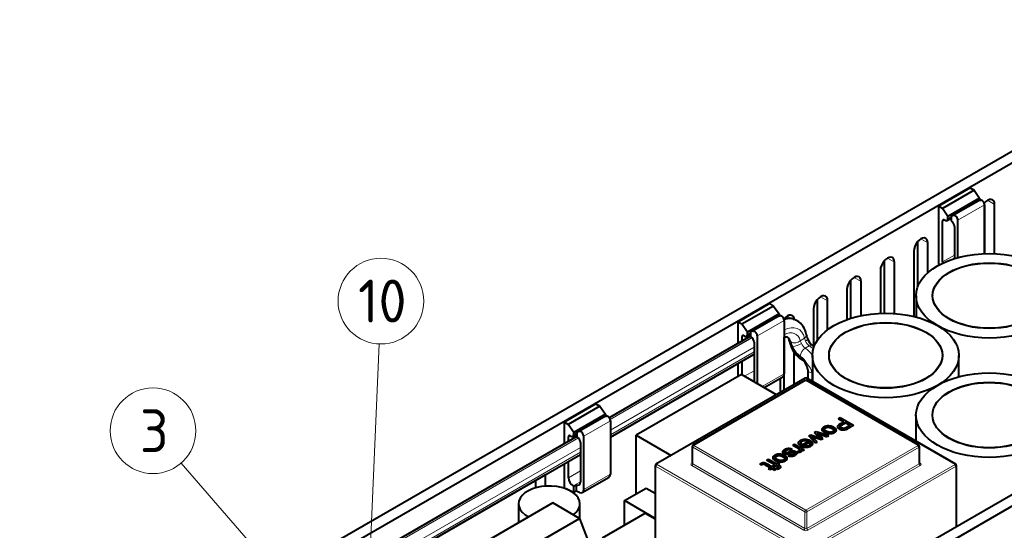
# Model space of a CAD drawing. Header units: millimetres. Extents: x 1 to 594, y -2 to 419.
# Tile 22 of 34: x 329 to 474, y 202 to 277. Entities that reach past the tile are written whole.
import ezdxf
from ezdxf.enums import TextEntityAlignment as Align

# ---------------------------------------------------------------- set-up
doc = ezdxf.new("R2010")
doc.units = ezdxf.units.MM
for name, color, linetype in [('CABLAGGIO_2', 7, 'Continuous'), ('Default', 7, 'Continuous'), ('FS000018', 7, 'Continuous'), ('LITEMOD_INGOMBRO', 7, 'Continuous'), ('ME001043.02_REV.', 7, 'Continuous')]:
    doc.layers.add(name, color=color, linetype=linetype)
doc.styles.add('SEACAD_Solid_Edge_ISOI', font='seisoi.ttf')

# ---------------------------------------------------------------- blocks, each defined once
blk = doc.blocks.new('SEANNOT_GROUP2')
at = {"layer": 'Default', "linetype": 'Continuous', "lineweight": 18}
blk.add_hatch(color=7, dxfattribs=at).paths.add_polyline_path([(379.07, 189.68), (379.85, 183.29), (381.18, 189.59)])
at = {"layer": 'Default', "color": 7, "linetype": 'Continuous', "lineweight": 18}
blk.add_lwpolyline([(381.83, 229.21), (379.85, 183.29)], dxfattribs=at)
blk.add_circle((382.11, 235.55), 6.35, dxfattribs=at)
at = {"layer": 'Default', "color": 7, "linetype": 'Continuous', "lineweight": 5, "style": 'SEACAD_Solid_Edge_ISOI'}
blk.add_text('10', height=6.35, dxfattribs=at).set_placement((378.72, 238.73), align=Align.TOP_LEFT)
blk = doc.blocks.new('SEANNOT_GROUP4')
at = {"layer": 'Default', "linetype": 'Continuous', "lineweight": 18}
blk.add_hatch(color=7, dxfattribs=at).paths.add_polyline_path([(372.86, 186.42), (377.82, 182.32), (374.46, 187.81)])
at = {"layer": 'Default', "color": 7, "linetype": 'Continuous', "lineweight": 18}
blk.add_lwpolyline([(352.49, 211.53), (377.82, 182.32)], dxfattribs=at)
blk.add_circle((348.33, 216.33), 6.35, dxfattribs=at)
at = {"layer": 'Default', "color": 7, "linetype": 'Continuous', "lineweight": 5, "style": 'SEACAD_Solid_Edge_ISOI'}
blk.add_text('3', height=6.35, dxfattribs=at).set_placement((346.38, 219.5), align=Align.TOP_LEFT)
blk = doc.blocks.new('SE1')
at = {"layer": 'CABLAGGIO_2', "color": 7, "linetype": 'Continuous', "lineweight": 40}
for p, q in [((443.78, 232.64), (443.77, 232.65)), ((436.89, 230.34), (415.95, 218.26)), ((416.11, 215.4), (437.4, 227.68)), ((445.35, 225.37), (445.35, 224.05)), ((411.15, 215.49), (380.31, 197.68)), ((380.48, 194.83), (411.67, 212.83))]:
    blk.add_line(p, q, dxfattribs=at)
at = {"layer": 'CABLAGGIO_2', "color": 7, "linetype": 'Continuous', "lineweight": 13}
for p, q in [((437.09, 230.13), (416.08, 218)), ((416.08, 217.99), (437.1, 230.12)), ((444.24, 229.68), (444.87, 230.04)), ((437.4, 228.71), (416.11, 216.42)), ((416.11, 215.73), (437.4, 228.01)), ((443.03, 228.9), (443.15, 228.83)), ((444.98, 228.56), (445.58, 228.91)), ((445.95, 224.91), (445.95, 224.9)), ((445.95, 224.9), (445.95, 223.71)), ((411.36, 215.28), (380.44, 197.43)), ((380.44, 197.42), (411.37, 215.27)), ((411.67, 213.86), (380.48, 195.85)), ((380.48, 195.15), (411.67, 213.16))]:
    blk.add_line(p, q, dxfattribs=at)
at = {"layer": 'CABLAGGIO_2', "color": 7, "linetype": 'Continuous', "lineweight": 40}
for centre, radius, start, end in [((442.35, 230.19), 2.82, 9.0568, 60.3497), ((449.62, 231.61), 4.59, 192.2262, 201.5223), ((455.16, 233.35), 13.09, 195.4735, 199.6056), ((447.33, 230.67), 2.12, 200.4396, 233.4998), ((446.7, 230.3), 4.09, 199.1976, 237.2178), ((443.75, 225.63), 4.06, 50.7443, 55.1051), ((443.48, 225.35), 1.81, 28.7126, 56.4206), ((443.6, 225.27), 1.75, 3.5816, 32.9068)]:
    blk.add_arc(centre, radius, start, end, dxfattribs=at)
at = {"layer": 'CABLAGGIO_2', "color": 7, "linetype": 'Continuous', "lineweight": 13}
for centre, radius, start, end in [((447.73, 230.99), 5.15, 196.0065, 203.9695), ((446.58, 230.53), 3.84, 195.7069, 206.3193), ((442.19, 228.49), 2.37, 19.3348, 30.0446), ((439.2, 227.49), 6.21, 20.0704, 24.1789), ((443.74, 224.62), 2.22, 7.5491, 49.0359)]:
    blk.add_arc(centre, radius, start, end, dxfattribs=at)
for centre, major_axis, ratio, start_param, end_param in [((440.97, 227.8), (-2.8, -4.85), 0.577424, 3.141593, 3.706021), ((440.98, 227.79), (-2.8, -4.85), 0.577424, 3.14992, 3.708221), ((441.67, 227.39), (-2.31, -4.01), 0.577424, 2.569675, 3.872268), ((441.67, 227.39), (-1.89, -3.27), 0.577424, 2.619011, 3.859851), ((444.18, 230.44), (-0.952, -0.2), 0.686519, 2.224012, 3.141189), ((440.88, 227.85), (-1.4, -2.42), 0.577424, 2.628708, 3.141122), ((440.98, 227.79), (-1.4, -2.42), 0.577424, 2.619011, 3.136416), ((443.36, 230.08), (0.809, 0.227), 0.711395, 3.158941, 3.748153), ((443.56, 230.08), (0.94, 0.253), 0.707477, 3.756151, 5.326947), ((443.83, 229.22), (0.907, 0.353), 0.209655, 3.773145, 5.343941), ((445.03, 229.33), (-0.49, 0.849), 0.577277, 1.311131, 2.286555), ((444.44, 229.57), (-0.907, -0.353), 0.209655, 2.202348, 3.138121), ((445.63, 229.68), (0.49, -0.849), 0.577277, 4.452724, 5.428148), ((443.62, 229.24), (0.79, 0.285), 0.241376, 3.141243, 3.778692), ((444.34, 228.94), (-1.05, 1.82), 0.577277, 1.270707, 2.340182), ((444.34, 228.94), (0.98, -1.69), 0.577277, 4.452724, 5.428148), ((444.93, 227.8), (0.535, 0.813), 0.535811, 0.817971, 2.388767), ((444.84, 226.25), (-1.47, 2.55), 0.577277, 4.869417, 5.428148), ((445.54, 228.15), (-0.535, -0.813), 0.535811, 3.141781, 3.959563), ((445.44, 226.6), (1.47, -2.55), 0.577277, 1.993033, 2.286555), ((444.15, 225.86), (0.98, -1.7), 0.577277, 1.497619, 2.286555), ((444.91, 227.58), (0.43, 0.722), 0.568068, 2.364169, 3.141491), ((444.3, 225.76), (-0.91, 1.58), 0.577277, 4.718654, 5.481775), ((445.79, 226.64), (0.726, 0.423), 0.005116, 2.526194, 3.145079), ((446.19, 225.37), (0.84, 0), 0.57735, 3.141593, 4.420333), ((446.19, 225.38), (0.84, 0.006), 0.575943, 3.153403, 4.416109), ((446.23, 225.45), (0.973, 0), 0.57735, 4.42012, 4.538105)]:
    blk.add_ellipse(centre, major_axis=major_axis, ratio=ratio, start_param=start_param, end_param=end_param, dxfattribs=at)
at = {"layer": 'CABLAGGIO_2', "color": 7, "linetype": 'Continuous', "lineweight": 40}
blk.add_ellipse((446.19, 225.38), major_axis=(0.84, 0.006), ratio=0.575943, start_param=3.132858, end_param=3.153403, dxfattribs=at)
for points, knots in [([(443.72, 232.65), (443.62, 232.71), (443.38, 232.85), (442.88, 232.98), (442.34, 233.01), (441.99, 232.97), (441.83, 232.94)], [0, 0, 0, 0, 0.0978883, 0.275271, 0.4533583, 0.5920971, 0.5920971, 0.5920971, 0.5920971]), ([(441.87, 230.21), (441.9, 230.22), (442.03, 230.25), (442.2, 230.27), (442.32, 230.25), (442.36, 230.22), (442.38, 230.21)], [0.2902795, 0.2902795, 0.2902795, 0.2902795, 0.3634684, 0.6019964, 0.8500795, 1, 1, 1, 1]), ([(442.27, 230.27), (442.3, 230.26), (442.36, 230.22), (442.46, 230.1), (442.51, 229.95), (442.55, 229.85)], [0, 0, 0, 0, 0.26279, 0.646255, 1, 1, 1, 1])]:
    blk.add_open_spline(points, degree=3, knots=knots, dxfattribs=at)
at = {"layer": 'FS000018', "color": 7, "linetype": 'Continuous', "lineweight": 40}
for p, q in [((469.41, 252.32), (464.71, 249.6)), ((470, 251.97), (465.3, 249.26)), ((469.41, 252.32), (470, 251.97)), ((470, 251.97), (470.82, 250.82)), ((464.71, 249.6), (464.71, 240.85)), ((465.3, 249.26), (464.71, 249.6)), ((470.82, 250.82), (466.12, 248.1)), ((466.59, 248.14), (470.55, 250.42)), ((470.55, 250.42), (470.98, 250.5)), ((470.82, 250.82), (470.82, 250.5)), ((471.55, 249.81), (471.55, 242.59)), ((466.12, 248.1), (465.3, 249.26)), ((466.12, 247.79), (466.12, 248.1)), ((467.02, 248.22), (466.59, 248.14)), ((466.59, 248.14), (466.59, 247.43)), ((465.33, 241.36), (465.33, 247.44)), ((465.58, 247.58), (465.67, 247.53)), ((465.99, 247.5), (466.59, 247.85)), ((466.59, 247.43), (466.66, 247.39)), ((467.11, 246.61), (467.11, 241.86)), ((467.59, 242), (467.59, 247.53)), ((439.7, 235.17), (435, 232.45)), ((439.7, 235.17), (440.3, 234.82)), ((440.3, 234.82), (435.6, 232.11)), ((441.11, 233.67), (436.41, 230.95)), ((440.3, 234.82), (441.11, 233.67)), ((441.11, 233.67), (441.11, 233.35)), ((435, 232.45), (435, 229.25)), ((435.6, 232.11), (435, 232.45)), ((436.41, 230.95), (435.6, 232.11)), ((436.89, 230.99), (440.85, 233.27)), ((440.85, 233.27), (441.27, 233.35)), ((441.85, 232.66), (441.85, 224.77)), ((436.28, 230.35), (436.89, 230.7)), ((436.41, 230.64), (436.41, 230.95)), ((437.31, 231.07), (436.89, 230.99)), ((436.89, 230.99), (436.89, 230.28)), ((435.63, 229.62), (435.63, 230.29)), ((435.88, 230.43), (435.97, 230.38)), ((436.89, 230.28), (436.96, 230.24)), ((437.4, 229.46), (437.4, 223.61)), ((437.89, 223.3), (437.89, 230.38)), ((435, 226.3), (435, 224.35)), ((435.63, 224.6), (435.63, 226.66)), ((438.88, 222.72), (441.64, 224.32)), ((413.97, 220.31), (409.27, 217.59)), ((414.56, 219.97), (409.86, 217.25)), ((413.97, 220.31), (414.56, 219.97)), ((414.56, 219.97), (415.38, 218.81)), ((409.27, 217.59), (409.27, 214.4)), ((409.86, 217.25), (409.27, 217.59)), ((415.38, 218.81), (410.68, 216.09)), ((411.15, 216.13), (415.11, 218.42)), ((415.11, 218.42), (415.54, 218.5)), ((415.38, 218.81), (415.38, 218.49)), ((416.11, 217.8), (416.11, 209.91)), ((410.68, 216.09), (409.86, 217.25)), ((410.68, 215.78), (410.68, 216.09)), ((411.58, 216.21), (411.15, 216.13)), ((411.15, 216.13), (411.15, 215.42)), ((409.9, 214.76), (409.9, 215.43)), ((410.14, 215.57), (410.23, 215.52)), ((410.55, 215.49), (411.15, 215.84)), ((411.15, 215.42), (411.22, 215.38)), ((411.67, 214.61), (411.67, 208.76)), ((412.15, 207.63), (412.15, 215.52)), ((409.9, 209.35), (409.9, 211.81)), ((409.27, 211.44), (409.27, 207.88)), ((411.95, 207.18), (415.91, 209.46)), ((409.27, 207.88), (410.68, 207.21)), ((410.6, 208.14), (410.6, 208.14)), ((410.68, 208.1), (411.05, 208.31)), ((410.68, 207.21), (410.68, 208.1)), ((410.68, 207.21), (411.05, 207.42)), ((411.05, 208.31), (411.05, 207.42)), ((411.05, 207.42), (411.52, 207.2))]:
    blk.add_line(p, q, dxfattribs=at)
at = {"layer": 'FS000018', "color": 7, "linetype": 'Continuous', "lineweight": 13}
for p, q in [((467.02, 248.22), (470.98, 250.5)), ((467.59, 247.53), (471.55, 249.81)), ((470.82, 250.5), (470.75, 250.46)), ((466.59, 248.06), (466.12, 247.79)), ((465.33, 247.44), (465.58, 247.58)), ((467.11, 242.38), (465.33, 241.36)), ((437.31, 231.07), (441.27, 233.35)), ((437.89, 230.38), (441.85, 232.66)), ((441.11, 233.35), (441.04, 233.31)), ((436.89, 230.91), (436.41, 230.64)), ((435.63, 230.29), (435.88, 230.43)), ((437.4, 225.23), (435.97, 224.4)), ((438.59, 222.89), (441.85, 224.77)), ((437.37, 223.6), (437.4, 223.62)), ((437.4, 223.61), (437.37, 223.6)), ((411.58, 216.21), (415.54, 218.5)), ((412.15, 215.52), (416.11, 217.8)), ((415.38, 218.49), (415.31, 218.45)), ((411.15, 216.05), (410.68, 215.78)), ((409.9, 215.43), (410.14, 215.57)), ((411.67, 210.37), (409.9, 209.35)), ((410.6, 208.14), (411.67, 208.76)), ((411.67, 208.76), (410.6, 208.14)), ((412.15, 207.63), (416.11, 209.91))]:
    blk.add_line(p, q, dxfattribs=at)
at = {"layer": 'FS000018', "color": 7, "linetype": 'Continuous', "lineweight": 40}
for centre, major_axis, start_param, end_param in [((470.37, 250.76), (-0.315, 0.546), 3.871218, 3.927997), ((471.18, 250.03), (0.263, -0.455), 0.785398, 2.940634), ((467.22, 247.74), (0.263, -0.455), 0.785398, 2.940634), ((465.58, 247.29), (0.175, -0.303), 2.356194, 3.926991), ((465.67, 248.04), (-0.315, 0.546), 2.356194, 3.927997), ((466.66, 246.87), (0.315, -0.546), 0.785398, 2.356194), ((466.03, 240.95), (-0.494, 0.855), 0.785398, 0.997094), ((440.67, 233.61), (-0.315, 0.546), 3.871218, 3.927997), ((441.48, 232.88), (0.262, -0.455), 0.785398, 2.940634), ((435.97, 230.89), (-0.315, 0.546), 2.356194, 3.927997), ((437.52, 230.59), (0.262, -0.455), 0.785398, 2.940634), ((435.88, 230.14), (0.175, -0.303), 2.356194, 3.926991), ((436.96, 229.72), (0.315, -0.546), 0.785398, 2.356194), ((441.15, 225.17), (-0.49, 0.849), 3.141593, 3.926991), ((436.7, 224.02), (-0.495, 0.858), 3.881268, 3.926991), ((414.94, 218.75), (-0.315, 0.546), 3.871218, 3.927997), ((415.74, 218.02), (0.262, -0.455), 0.785398, 2.940634), ((411.78, 215.73), (0.263, -0.455), 0.785398, 2.940634), ((410.14, 215.29), (0.175, -0.303), 2.356194, 3.926991), ((410.23, 216.04), (-0.315, 0.546), 2.356194, 3.927997), ((411.22, 214.86), (0.315, -0.546), 0.785398, 2.356194), ((410.6, 208.95), (-0.494, 0.855), 0.785398, 2.356194), ((410.97, 209.16), (-0.495, 0.858), 2.473068, 3.926991), ((415.42, 210.31), (-0.49, 0.849), 3.141593, 3.926991), ((410.6, 208.95), (0.495, -0.858), -0.785398, -0.668524), ((411.46, 208.03), (-0.49, 0.849), 2.443461, 3.926991)]:
    blk.add_ellipse(centre, major_axis=major_axis, ratio=0.57735, start_param=start_param, end_param=end_param, dxfattribs=at)
at = {"layer": 'LITEMOD_INGOMBRO', "color": 7, "linetype": 'Continuous', "lineweight": 40}
for p, q in [((463.85, 236.37), (463.85, 236.34)), ((461.4, 236.34), (461.4, 233.19)), ((446.06, 227.49), (446.06, 223.64)), ((448.51, 227.52), (448.51, 227.49)), ((465.31, 227.49), (465.31, 227.52)), ((467.76, 224.33), (467.76, 227.49)), ((435.54, 224.65), (419.94, 215.65)), ((444.99, 224.14), (422.86, 211.37)), ((444.99, 223.77), (428.35, 214.17)), ((440.71, 221.67), (435.54, 224.65)), ((467.32, 211.36), (445.2, 224.14)), ((461.82, 214.17), (445.2, 223.77)), ((449.91, 218.12), (450.17, 218.27)), ((449.91, 218.12), (450.7, 217.66)), ((449.91, 218.06), (449.96, 218.09)), ((450.65, 217.64), (449.91, 218.06)), ((450.17, 218.27), (452.12, 217.14)), ((450.93, 217.53), (451.63, 217.13)), ((451.58, 217.1), (450.93, 217.48)), ((461.39, 218.63), (461.39, 214.79)), ((463.84, 218.66), (463.84, 218.63)), ((446.36, 216.07), (446.61, 216.22)), ((447.16, 215.28), (446.36, 216.07)), ((446.36, 216.01), (446.4, 216.03)), ((447.07, 215.31), (446.36, 216.01)), ((446.61, 216.22), (448.45, 215.65)), ((447.49, 216.56), (447.49, 216.48)), ((447.83, 216.13), (447.83, 216.07)), ((452.12, 217.09), (452.12, 217.14)), ((419.94, 215.65), (425.11, 212.67)), ((419.94, 206.99), (419.94, 215.65)), ((443.98, 214.56), (443.98, 214.47)), ((444.33, 214.15), (445.38, 214.76)), ((445.56, 214.64), (444.77, 214.18)), ((445.56, 214.58), (444.83, 214.16)), ((445.55, 215.6), (445.79, 215.74)), ((446.51, 214.53), (445.55, 215.6)), ((445.55, 215.54), (445.58, 215.56)), ((446.51, 214.47), (445.55, 215.54)), ((445.79, 215.74), (447.16, 215.28)), ((445.79, 215.69), (447.16, 215.22)), ((447.35, 215.01), (445.98, 215.48)), ((447.35, 214.96), (445.98, 215.42)), ((446.74, 214.66), (446.51, 214.53)), ((446.74, 214.6), (446.51, 214.47)), ((447.6, 215.15), (447.35, 215.01)), ((447.6, 215.1), (447.35, 214.96)), ((448.45, 215.65), (448.21, 215.5)), ((448.45, 215.59), (448.21, 215.45)), ((448.39, 215.61), (448.45, 215.59)), ((428.25, 213.99), (428.25, 211.53)), ((441.65, 213.23), (441.65, 213.13)), ((443, 213.64), (442.8, 213.49)), ((443, 213.59), (442.8, 213.43)), ((442.8, 213.43), (442.8, 213.49)), ((443, 213.59), (443, 213.64)), ((443.15, 214.22), (443.39, 214.36)), ((443.39, 214.36), (444.8, 213.54)), ((443.73, 212.97), (443.73, 213.06)), ((444, 213.13), (443.86, 213.3)), ((444, 213.07), (443.86, 213.25)), ((444.39, 214.41), (444.11, 214.28)), ((444.39, 214.35), (444.11, 214.23)), ((444.11, 214.23), (444.11, 214.28)), ((444.33, 214.1), (444.33, 214.15)), ((444.59, 213.42), (444.37, 213.54)), ((444.59, 213.36), (444.37, 213.48)), ((444.39, 214.35), (444.39, 214.41)), ((444.8, 213.54), (444.59, 213.42)), ((444.8, 213.48), (444.59, 213.36)), ((444.75, 213.51), (444.8, 213.48)), ((446.04, 214.36), (446.04, 214.44)), ((461.93, 211.53), (461.93, 213.98)), ((439.31, 212), (439.55, 212.14)), ((440.53, 211.29), (439.31, 212)), ((439.31, 211.94), (439.36, 211.97)), ((440.48, 211.26), (439.31, 211.94)), ((439.55, 212.14), (440.77, 211.43)), ((442.5, 212.64), (442.71, 212.79)), ((442.5, 212.58), (442.5, 212.64)), ((422.75, 211.19), (422.75, 196.85)), ((438.3, 211.36), (438.3, 211.41)), ((438.54, 211.31), (438.3, 211.41)), ((438.54, 211.25), (438.3, 211.36)), ((439.55, 210.73), (439.8, 210.87)), ((439.74, 210.62), (439.55, 210.73)), ((439.55, 210.67), (439.6, 210.7)), ((439.74, 210.56), (439.55, 210.67)), ((439.98, 210.76), (439.74, 210.62)), ((439.98, 210.7), (439.74, 210.56)), ((440.48, 210.47), (439.98, 210.76)), ((440.48, 210.42), (439.98, 210.7)), ((440.03, 211), (440.21, 211.11)), ((440.21, 211.11), (440.4, 211)), ((440.4, 211), (440.22, 210.9)), ((440.22, 210.9), (440.57, 210.69)), ((440.26, 211.13), (440.53, 211.29)), ((440.45, 211.03), (440.26, 211.13)), ((440.26, 211.08), (440.31, 211.11)), ((440.4, 210.94), (440.27, 210.87)), ((440.35, 210.97), (440.4, 210.94)), ((440.45, 210.97), (440.4, 211)), ((440.72, 211.18), (440.45, 211.03)), ((440.72, 211.13), (440.45, 210.97)), ((440.57, 210.69), (440.48, 210.47)), ((440.57, 210.64), (440.48, 210.42)), ((440.55, 210.65), (440.57, 210.64)), ((440.57, 210.64), (440.57, 210.69)), ((440.89, 210.65), (440.72, 210.8)), ((440.89, 210.6), (440.72, 210.74)), ((440.77, 211.43), (440.98, 211.55)), ((440.89, 210.6), (440.89, 210.65)), ((441.17, 211.44), (440.96, 211.32)), ((441.17, 211.39), (440.96, 211.27)), ((440.98, 211.55), (441.17, 211.44)), ((441.12, 211.42), (441.17, 211.39)), ((441.33, 210.93), (441.33, 211.01)), ((467.42, 202.12), (467.42, 211.18)), ((418.18, 205.98), (421.4, 207.84)), ((421.4, 207.84), (422.75, 207.06)), ((418.18, 202.32), (418.18, 205.98)), ((422.75, 203.34), (418.18, 205.98)), ((407.57, 205.62), (393.12, 197.28)), ((402.5, 205.51), (402.5, 202.7)), ((411.53, 203.33), (407.57, 205.62)), ((411.6, 203.15), (411.6, 205.51)), ((397.08, 194.99), (411.53, 203.33)), ((411.53, 203.33), (414.01, 196.9)), ((414.94, 200.45), (421.28, 204.11)), ((421.28, 204.11), (422.75, 203.25))]:
    blk.add_line(p, q, dxfattribs=at)
at = {"layer": 'LITEMOD_INGOMBRO', "color": 7, "linetype": 'Continuous', "lineweight": 13}
for p, q in [((422.96, 211.36), (445.09, 224.13)), ((428.46, 214.16), (445.09, 223.76)), ((445.09, 224.13), (467.21, 211.35)), ((445.09, 223.76), (461.72, 214.15)), ((428.31, 213.9), (444.94, 204.3)), ((428.31, 211.44), (428.31, 213.9)), ((445.09, 204.55), (428.46, 214.16)), ((444.94, 214.22), (444.94, 214.28)), ((461.72, 214.15), (445.09, 204.55)), ((445.24, 214.45), (445.24, 214.4)), ((445.24, 204.3), (461.87, 213.9)), ((461.87, 214.07), (461.72, 214.15)), ((461.87, 213.9), (461.87, 214.07)), ((461.87, 213.9), (461.87, 211.44)), ((428.16, 211.53), (428.25, 211.58)), ((461.93, 211.58), (462.02, 211.53)), ((422.96, 211.36), (422.81, 211.27)), ((422.81, 211.27), (422.81, 211.1)), ((422.81, 211.1), (444.94, 198.32)), ((422.81, 196.82), (422.81, 211.1)), ((445.09, 198.58), (422.96, 211.36)), ((444.79, 201.58), (428.16, 211.19)), ((428.31, 211.44), (444.94, 201.84)), ((467.21, 211.35), (445.09, 198.58)), ((445.23, 198.32), (467.36, 211.1)), ((445.24, 201.84), (461.87, 211.44)), ((462.02, 211.18), (445.38, 201.58)), ((467.36, 211.27), (467.21, 211.35)), ((467.36, 211.1), (467.36, 211.27)), ((467.36, 211.1), (467.36, 202.09)), ((444.94, 204.3), (444.94, 201.84)), ((445.24, 201.84), (445.24, 204.3))]:
    blk.add_line(p, q, dxfattribs=at)
at = {"layer": 'LITEMOD_INGOMBRO', "color": 7, "linetype": 'Continuous', "lineweight": 40}
for centre, radius, start, end in [((445.09, 223.59), 0.21, 59.9937, 119.9937), ((396.43, 164.5), 72, 44.7088, 45.6324), ((470.36, 285.63), 73.54, 251.2934, 252.4658), ((355.62, 131.07), 123.66, 42.5343, 43.0524), ((355.62, 131.01), 123.66, 42.5343, 42.5578), ((470.36, 285.57), 73.54, 251.2934, 252.4658), ((396.43, 164.44), 72, 44.7088, 45.6324), ((428.46, 213.99), 0.21, 119.9937, 180)]:
    blk.add_arc(centre, radius, start, end, dxfattribs=at)
for centre, major_axis in [((472.25, 236.34), (10.85, 0)), ((472.25, 236.37), (8.4, 0)), ((472.25, 236.34), (8.4, 0)), ((456.91, 227.49), (10.85, 0)), ((456.91, 227.52), (8.4, 0)), ((456.91, 227.49), (8.4, 0)), ((472.24, 218.63), (10.85, 0)), ((472.24, 218.66), (8.4, 0)), ((472.24, 218.63), (8.4, 0))]:
    blk.add_ellipse(centre, major_axis=major_axis, ratio=0.57735, dxfattribs=at)
for centre, major_axis, ratio, start_param, end_param in [((445.09, 223.96), (0.105, -0.182), 0.577277, 2.356258, 3.141593), ((445.09, 223.96), (-0.105, -0.182), 0.577424, 3.141593, 3.927055), ((461.72, 213.98), (-0.105, -0.182), 0.577424, 2.356258, 3.927055), ((461.72, 213.98), (0.105, -0.182), 0.577277, 0.785462, 2.356258), ((461.72, 213.98), (-0.21, 0), 0.57735, 2.356067, 3.926863), ((422.96, 211.19), (0.21, 0), 0.57735, 2.356067, 3.926863), ((422.96, 211.19), (0.105, -0.182), 0.577277, 2.356258, 3.927055), ((422.96, 211.19), (0.105, 0.182), 0.577424, 0.785462, 2.356258), ((467.21, 211.18), (-0.105, -0.182), 0.577424, 2.356258, 3.927055), ((467.21, 211.18), (0.105, -0.182), 0.577277, 0.785462, 2.356258), ((467.21, 211.18), (-0.21, 0), 0.57735, 2.356067, 3.926863), ((407.05, 205.51), (4.55, 0), 0.57735, 0, 3.978041), ((407.05, 205.51), (4.55, 0), 0.57735, 5.608103, 6.283185)]:
    blk.add_ellipse(centre, major_axis=major_axis, ratio=ratio, start_param=start_param, end_param=end_param, dxfattribs=at)
at = {"layer": 'LITEMOD_INGOMBRO', "color": 7, "linetype": 'Continuous', "lineweight": 13}
for centre, major_axis, ratio, start_param, end_param in [((445.09, 223.59), (0.105, -0.182), 0.577277, 2.356258, 3.141593), ((445.09, 223.59), (-0.105, -0.182), 0.577424, 3.141593, 3.927055), ((428.46, 213.99), (0.21, 0), 0.57735, 3.141593, 3.926863), ((428.46, 213.99), (0.105, 0.182), 0.577424, 0.785462, 2.356258), ((428.46, 213.99), (0.105, -0.182), 0.577277, 2.356258, 3.141593), ((428.46, 211.36), (0.42, 0), 0.57735, 2.355721, 3.92721), ((428.16, 211.7), (-0.105, 0.182), 0.577277, 2.356258, 2.958499), ((428.16, 211.36), (-0.105, -0.182), 0.577424, 0.785462, 2.356258), ((428.46, 211.53), (0.21, 0), 0.57735, 3.141593, 3.926863), ((461.72, 211.53), (-0.21, 0), 0.57735, 2.356067, 3.141593), ((462.02, 211.35), (-0.105, 0.182), 0.577277, 0.785462, 2.356258), ((462.02, 211.7), (0.105, 0.182), 0.577424, 3.308648, 3.927055), ((461.72, 211.35), (-0.42, 0), 0.57735, 2.355721, 3.92721), ((445.09, 204.38), (-0.105, -0.182), 0.577424, 3.927055, 5.497851), ((445.09, 204.38), (0.21, 0), 0.57735, 3.926863, 5.49766), ((445.09, 204.38), (-0.105, 0.182), 0.577277, 3.927055, 5.497851), ((444.79, 201.75), (0.105, 0.182), 0.577424, 3.927055, 5.497851), ((445.09, 201.75), (0.42, 0), 0.57735, 3.926517, 5.498006), ((445.09, 201.92), (-0.21, 0), 0.57735, 0.785271, 2.356067), ((445.38, 201.75), (-0.105, 0.182), 0.577277, 0.785462, 2.356258)]:
    blk.add_ellipse(centre, major_axis=major_axis, ratio=ratio, start_param=start_param, end_param=end_param, dxfattribs=at)
at = {"layer": 'LITEMOD_INGOMBRO', "color": 7, "linetype": 'Continuous', "lineweight": 40}
for points, degree, knots in [([(452.12, 217.14), (451.87, 217), (451.63, 216.86), (451.38, 216.72), (451.25, 216.65), (451.15, 216.59), (451.07, 216.56), (450.95, 216.51), (450.84, 216.49), (450.73, 216.47), (450.62, 216.46), (450.51, 216.47), (450.39, 216.49), (450.27, 216.52), (450.16, 216.56), (449.9, 216.71), (449.81, 216.82), (449.8, 216.95), (449.79, 217.07), (449.93, 217.22), (450.2, 217.38), (450.37, 217.47), (450.54, 217.57), (450.7, 217.66)], 3, [0, 0, 0, 0, 0.216978, 0.216978, 0.216978, 0.304487, 0.304487, 0.304487, 0.381117, 0.381117, 0.381117, 0.45431, 0.45431, 0.45431, 0.534427, 0.534427, 0.671161, 0.671161, 0.671161, 0.852284, 0.852284, 0.852284, 1, 1, 1, 1]), ([(452.12, 217.09), (451.32, 216.63), (451.27, 216.6), (451.13, 216.53), (451.03, 216.49), (450.9, 216.44), (450.76, 216.42), (450.62, 216.4), (450.46, 216.42), (450.32, 216.44), (450.19, 216.49), (450.07, 216.54), (449.98, 216.61), (449.88, 216.68), (449.84, 216.76), (449.82, 216.8), (449.81, 216.85), (449.8, 216.9), (449.8, 216.93), (449.82, 217.01), (449.9, 217.1), (449.96, 217.16), (450.07, 217.24), (450.13, 217.28), (450.28, 217.36), (450.49, 217.48), (450.7, 217.61)], 2, [0, 0, 0, 0.25, 0.25, 0.3125, 0.3125, 0.375, 0.375, 0.4375, 0.4375, 0.5, 0.5, 0.5625, 0.5625, 0.625, 0.625, 0.65625, 0.65625, 0.6875, 0.6875, 0.75, 0.75, 0.8125, 0.8125, 0.875, 0.875, 1, 1, 1]), ([(451.63, 217.13), (451.09, 216.81), (451.05, 216.79), (450.95, 216.74), (450.89, 216.72), (450.8, 216.68), (450.7, 216.68), (450.49, 216.67), (450.32, 216.77), (450.15, 216.87), (450.16, 216.98), (450.17, 217.08), (450.35, 217.19), (450.38, 217.22), (450.93, 217.53)], 2, [0, 0, 0, 0.25, 0.25, 0.3125, 0.3125, 0.375, 0.375, 0.5, 0.5, 0.625, 0.625, 0.75, 0.75, 1, 1, 1]), ([(451.63, 217.07), (451.09, 216.76), (451.05, 216.74), (450.96, 216.69), (450.92, 216.67), (450.84, 216.64), (450.76, 216.63), (450.64, 216.61), (450.52, 216.64), (450.42, 216.66), (450.32, 216.71), (450.15, 216.81), (450.16, 216.92), (450.17, 217.02), (450.35, 217.13), (450.38, 217.16), (450.93, 217.48)], 2, [0, 0, 0, 0.25, 0.25, 0.303571, 0.303571, 0.357143, 0.357143, 0.428571, 0.428571, 0.5, 0.5, 0.625, 0.625, 0.75, 0.75, 1, 1, 1]), ([(447.83, 216.13), (447.68, 216.23), (447.57, 216.32), (447.53, 216.4), (447.48, 216.49), (447.47, 216.59), (447.52, 216.68), (447.57, 216.77), (447.65, 216.85), (447.97, 217.04), (448.2, 217.1), (448.45, 217.09), (448.69, 217.09), (448.94, 217.02), (449.18, 216.88)], 3, [0, 0, 0, 0, 0.18714, 0.18714, 0.18714, 0.341043, 0.341043, 0.341043, 0.493858, 0.493858, 0.735814, 0.735814, 0.735814, 1, 1, 1, 1]), ([(447.83, 216.07), (447.68, 216.17), (447.6, 216.25), (447.5, 216.36), (447.49, 216.47), (447.48, 216.58), (447.56, 216.69), (447.64, 216.79), (447.79, 216.88), (447.94, 216.96), (448.11, 217), (448.3, 217.04), (448.5, 217.03), (448.84, 217.02), (449.18, 216.82)], 2, [0, 0, 0, 0.125, 0.125, 0.25, 0.25, 0.375, 0.375, 0.5, 0.5, 0.625, 0.625, 0.75, 0.75, 1, 1, 1]), ([(448.09, 216.27), (447.86, 216.4), (447.82, 216.53), (447.79, 216.61), (447.83, 216.68), (447.87, 216.76), (447.98, 216.81), (448.08, 216.87), (448.21, 216.89), (448.27, 216.9), (448.34, 216.91), (448.41, 216.91), (448.48, 216.9), (448.69, 216.87), (448.93, 216.74)], 2, [0, 0, 0, 0.25, 0.25, 0.375, 0.375, 0.5, 0.5, 0.625, 0.625, 0.6875, 0.6875, 0.75, 0.75, 1, 1, 1]), ([(448.09, 216.21), (447.86, 216.34), (447.82, 216.47), (447.79, 216.55), (447.83, 216.63), (447.87, 216.7), (447.98, 216.76), (448.08, 216.82), (448.21, 216.84), (448.27, 216.85), (448.34, 216.85), (448.41, 216.85), (448.48, 216.84), (448.69, 216.82), (448.93, 216.68)], 2, [0, 0, 0, 0.25, 0.25, 0.375, 0.375, 0.5, 0.5, 0.625, 0.625, 0.6875, 0.6875, 0.75, 0.75, 1, 1, 1]), ([(449.18, 216.88), (449.52, 216.68), (449.54, 216.48), (449.55, 216.43), (449.53, 216.37), (449.51, 216.31), (449.47, 216.26), (449.4, 216.15), (449.24, 216.07), (449.09, 215.98), (448.91, 215.94), (448.72, 215.9), (448.52, 215.91), (448.32, 215.92), (448.14, 215.98), (447.99, 216.04), (447.83, 216.13)], 2, [0, 0, 0, 0.25, 0.25, 0.3125, 0.3125, 0.375, 0.375, 0.5, 0.5, 0.625, 0.625, 0.75, 0.75, 0.875, 0.875, 1, 1, 1]), ([(449.18, 216.82), (449.52, 216.63), (449.54, 216.42), (449.55, 216.37), (449.53, 216.31), (449.51, 216.25), (449.47, 216.2), (449.4, 216.1), (449.24, 216.01), (449.09, 215.92), (448.91, 215.88), (448.72, 215.84), (448.52, 215.85), (448.33, 215.87), (448.14, 215.93), (447.99, 215.98), (447.83, 216.07)], 2, [0, 0, 0, 0.25, 0.25, 0.3125, 0.3125, 0.375, 0.375, 0.5, 0.5, 0.625, 0.625, 0.75, 0.75, 0.875, 0.875, 1, 1, 1]), ([(448.93, 216.74), (449.17, 216.6), (449.21, 216.47), (449.24, 216.39), (449.2, 216.32), (449.16, 216.24), (449.05, 216.18), (448.95, 216.13), (448.82, 216.11), (448.69, 216.08), (448.55, 216.1), (448.33, 216.13), (448.09, 216.27)], 2, [0, 0, 0, 0.25, 0.25, 0.375, 0.375, 0.5, 0.5, 0.625, 0.625, 0.75, 0.75, 1, 1, 1]), ([(448.93, 216.68), (449.17, 216.54), (449.21, 216.42), (449.24, 216.34), (449.2, 216.26), (449.16, 216.19), (449.05, 216.13), (448.95, 216.07), (448.82, 216.05), (448.69, 216.03), (448.55, 216.04), (448.33, 216.07), (448.09, 216.21)], 2, [0, 0, 0, 0.25, 0.25, 0.375, 0.375, 0.5, 0.5, 0.625, 0.625, 0.75, 0.75, 1, 1, 1]), ([(444.11, 214.28), (444.01, 214.39), (443.97, 214.5), (443.99, 214.6), (444.02, 214.71), (444.11, 214.81), (444.48, 215.02), (444.71, 215.08), (445.2, 215.07), (445.44, 215.01), (445.91, 214.74), (446.04, 214.59), (446.04, 214.45), (446.05, 214.3), (445.96, 214.17), (445.58, 213.95), (445.36, 213.9), (445.11, 213.91), (444.86, 213.91), (444.62, 213.98), (444.37, 214.12), (444.35, 214.14), (444.33, 214.15)], 3, [0, 0, 0, 0, 0.096282, 0.096282, 0.096282, 0.200888, 0.200888, 0.33289, 0.33289, 0.464893, 0.464893, 0.60137, 0.60137, 0.60137, 0.726405, 0.726405, 0.847272, 0.847272, 0.847272, 0.991204, 0.991204, 1, 1, 1, 1]), ([(444.11, 214.23), (444.01, 214.33), (443.99, 214.43), (443.97, 214.54), (444.03, 214.64), (444.1, 214.74), (444.24, 214.82), (444.37, 214.91), (444.53, 214.96), (444.7, 215.01), (444.88, 215.02), (445.07, 215.03), (445.25, 214.99), (445.41, 214.95), (445.57, 214.87), (445.72, 214.8), (445.83, 214.71), (446.08, 214.52), (446.04, 214.31), (446.01, 214.2), (445.91, 214.11), (445.81, 214.02), (445.66, 213.95), (445.5, 213.88), (445.32, 213.86), (445.13, 213.84), (444.95, 213.86), (444.63, 213.91), (444.33, 214.1)], 2, [0, 0, 0, 0.0625, 0.0625, 0.125, 0.125, 0.1875, 0.1875, 0.25, 0.25, 0.3125, 0.3125, 0.375, 0.375, 0.4375, 0.4375, 0.5, 0.5, 0.625, 0.625, 0.6875, 0.6875, 0.75, 0.75, 0.8125, 0.8125, 0.875, 0.875, 1, 1, 1]), ([(445.38, 214.76), (445.21, 214.84), (445.05, 214.89), (444.89, 214.89), (444.73, 214.89), (444.59, 214.86), (444.38, 214.74), (444.33, 214.68), (444.32, 214.62), (444.3, 214.56), (444.33, 214.49), (444.39, 214.41)], 3, [0, 0, 0, 0, 0.316365, 0.316365, 0.316365, 0.579834, 0.579834, 0.778899, 0.778899, 0.778899, 1, 1, 1, 1]), ([(445.38, 214.7), (445.19, 214.8), (445.01, 214.82), (444.9, 214.84), (444.79, 214.83), (444.68, 214.82), (444.59, 214.79), (444.5, 214.76), (444.43, 214.7), (444.35, 214.65), (444.33, 214.59), (444.28, 214.49), (444.39, 214.35)], 2, [0, 0, 0, 0.25, 0.25, 0.375, 0.375, 0.5, 0.5, 0.625, 0.625, 0.75, 0.75, 1, 1, 1]), ([(444.77, 214.18), (444.87, 214.14), (444.96, 214.11), (445.01, 214.1), (445.06, 214.09), (445.11, 214.08), (445.17, 214.08), (445.4, 214.08), (445.57, 214.17), (445.74, 214.27), (445.73, 214.41), (445.73, 214.53), (445.56, 214.64)], 2, [0, 0, 0, 0.125, 0.125, 0.1875, 0.1875, 0.25, 0.25, 0.5, 0.5, 0.75, 0.75, 1, 1, 1]), ([(445.56, 214.58), (445.73, 214.47), (445.73, 214.35), (445.74, 214.21), (445.57, 214.12), (445.4, 214.02), (445.17, 214.02), (445.11, 214.02), (445.06, 214.03), (445.01, 214.04), (444.96, 214.05), (444.87, 214.08), (444.77, 214.13)], 2, [0, 0, 0, 0.25, 0.25, 0.5, 0.5, 0.75, 0.75, 0.8125, 0.8125, 0.875, 0.875, 1, 1, 1]), ([(442.71, 212.79), (442.79, 212.75), (442.88, 212.74), (442.97, 212.74), (443.06, 212.75), (443.15, 212.78), (443.36, 212.9), (443.41, 212.95), (443.43, 213), (443.44, 213.05), (443.42, 213.09), (443.34, 213.13), (443.3, 213.14), (443.26, 213.15), (443.21, 213.15), (443.16, 213.14), (443.1, 213.13), (443.07, 213.12), (442.98, 213.09), (442.83, 213.04), (442.61, 212.97), (442.46, 212.93), (442.36, 212.9), (442.27, 212.88), (442.17, 212.88), (442.08, 212.88), (441.99, 212.89), (441.9, 212.92), (441.74, 213.02), (441.68, 213.07), (441.66, 213.14), (441.64, 213.21), (441.65, 213.28), (441.7, 213.35), (441.75, 213.42), (441.83, 213.49), (442.12, 213.66), (442.3, 213.72), (442.48, 213.73), (442.65, 213.74), (442.82, 213.71), (443, 213.64)], 3, [0, 0, 0, 0, 0.05393, 0.05393, 0.05393, 0.113311, 0.113311, 0.18259, 0.18259, 0.18259, 0.222324, 0.222324, 0.248098, 0.248098, 0.248098, 0.278449, 0.278449, 0.278449, 0.338141, 0.338141, 0.338141, 0.438612, 0.438612, 0.438612, 0.494076, 0.494076, 0.494076, 0.555825, 0.555825, 0.617573, 0.617573, 0.617573, 0.68903, 0.68903, 0.68903, 0.765662, 0.765662, 0.892195, 0.892195, 0.892195, 1, 1, 1, 1]), ([(442.71, 212.73), (442.79, 212.7), (442.87, 212.69), (442.97, 212.68), (443.06, 212.7), (443.16, 212.72), (443.28, 212.79), (443.42, 212.88), (443.43, 212.96), (443.43, 213.01), (443.39, 213.05), (443.33, 213.09), (443.25, 213.09), (443.17, 213.09), (443.09, 213.07), (443.05, 213.06), (442.94, 213.02), (442.8, 212.98), (442.66, 212.93), (442.48, 212.87), (442.37, 212.85), (442.21, 212.81), (442.05, 212.83), (441.9, 212.85), (441.78, 212.93), (441.68, 213.01), (441.66, 213.1), (441.63, 213.19), (441.7, 213.29), (441.75, 213.37), (441.86, 213.45), (441.96, 213.52), (442.1, 213.58), (442.24, 213.64), (442.38, 213.67), (442.68, 213.71), (443, 213.59)], 2, [0, 0, 0, 0.035714, 0.035714, 0.071429, 0.071429, 0.125, 0.125, 0.1875, 0.1875, 0.21875, 0.21875, 0.25, 0.25, 0.28125, 0.28125, 0.3125, 0.3125, 0.375, 0.375, 0.4375, 0.4375, 0.5, 0.5, 0.5625, 0.5625, 0.625, 0.625, 0.6875, 0.6875, 0.75, 0.75, 0.8125, 0.8125, 0.875, 0.875, 1, 1, 1]), ([(442.8, 213.49), (442.69, 213.53), (442.58, 213.55), (442.47, 213.55), (442.36, 213.54), (442.25, 213.51), (442.03, 213.38), (441.97, 213.32), (441.96, 213.26), (441.95, 213.21), (441.98, 213.16), (442.09, 213.1), (442.16, 213.08), (442.24, 213.09), (442.29, 213.1), (442.4, 213.13), (442.56, 213.19), (442.78, 213.26), (442.94, 213.31), (443.04, 213.33), (443.14, 213.35), (443.24, 213.36), (443.42, 213.33), (443.51, 213.31), (443.64, 213.23), (443.68, 213.19), (443.7, 213.14), (443.73, 213.09), (443.74, 213.04), (443.72, 212.99), (443.71, 212.96), (443.68, 212.91), (443.64, 212.87), (443.59, 212.82), (443.54, 212.77), (443.35, 212.67), (443.24, 212.62), (443.12, 212.59), (443, 212.56), (442.9, 212.55), (442.81, 212.56), (442.71, 212.57), (442.61, 212.59), (442.5, 212.64)], 3, [0, 0, 0, 0, 0.067827, 0.067827, 0.067827, 0.139752, 0.139752, 0.212533, 0.212533, 0.212533, 0.260632, 0.260632, 0.304548, 0.304548, 0.304548, 0.374831, 0.374831, 0.374831, 0.479065, 0.479065, 0.479065, 0.53413, 0.53413, 0.589195, 0.589195, 0.640104, 0.640104, 0.640104, 0.688869, 0.688869, 0.688869, 0.734952, 0.734952, 0.734952, 0.789977, 0.789977, 0.872998, 0.872998, 0.872998, 0.935527, 0.935527, 0.935527, 1, 1, 1, 1]), ([(442.8, 213.43), (442.65, 213.49), (442.5, 213.49), (442.35, 213.49), (442.21, 213.42), (442.07, 213.36), (442, 213.28), (441.96, 213.24), (441.96, 213.19), (441.96, 213.14), (441.99, 213.1), (442.04, 213.06), (442.11, 213.04), (442.18, 213.02), (442.27, 213.04), (442.35, 213.06), (442.55, 213.13), (442.73, 213.19), (442.83, 213.22), (442.93, 213.25), (442.98, 213.26), (443.06, 213.28), (443.13, 213.29), (443.29, 213.31), (443.45, 213.26), (443.6, 213.22), (443.67, 213.13), (443.71, 213.09), (443.72, 213.03), (443.74, 212.97), (443.72, 212.92), (443.69, 212.85), (443.6, 212.77), (443.52, 212.7), (443.39, 212.63), (443.25, 212.57), (443.12, 212.53), (442.94, 212.49), (442.8, 212.5), (442.66, 212.51), (442.5, 212.58)], 2, [0, 0, 0, 0.0625, 0.0625, 0.125, 0.125, 0.1875, 0.1875, 0.21875, 0.21875, 0.25, 0.25, 0.28125, 0.28125, 0.3125, 0.3125, 0.375, 0.375, 0.4375, 0.4375, 0.46875, 0.46875, 0.5, 0.5, 0.5625, 0.5625, 0.625, 0.625, 0.660714, 0.660714, 0.696429, 0.696429, 0.75, 0.75, 0.8125, 0.8125, 0.875, 0.875, 0.9375, 0.9375, 1, 1, 1]), ([(443.86, 213.3), (444.01, 213.33), (444.09, 213.38), (444.19, 213.44), (444.17, 213.52), (444.17, 213.56), (444.14, 213.6), (444.11, 213.63), (444.07, 213.66), (444, 213.73), (443.9, 213.78), (443.9, 213.79), (443.15, 214.22)], 2, [0, 0, 0, 0.125, 0.125, 0.25, 0.25, 0.3125, 0.3125, 0.375, 0.375, 0.5, 0.5, 1, 1, 1]), ([(443.86, 213.25), (444, 213.27), (444.09, 213.32), (444.19, 213.38), (444.17, 213.47), (444.17, 213.5), (444.14, 213.54), (444.11, 213.57), (444.07, 213.61), (444, 213.67), (443.9, 213.73), (443.9, 213.73), (443.15, 214.16)], 2, [0, 0, 0, 0.125, 0.125, 0.25, 0.25, 0.3125, 0.3125, 0.375, 0.375, 0.5, 0.5, 1, 1, 1]), ([(444.37, 213.54), (444.41, 213.46), (444.42, 213.41), (444.43, 213.36), (444.41, 213.32), (444.4, 213.3), (444.38, 213.27), (444.33, 213.22), (444.21, 213.18), (444.12, 213.14), (444, 213.13)], 2, [0, 0, 0, 0.25, 0.25, 0.4, 0.4, 0.5, 0.5, 0.75, 0.75, 1, 1, 1]), ([(444.37, 213.48), (444.41, 213.4), (444.42, 213.35), (444.43, 213.3), (444.41, 213.27), (444.4, 213.24), (444.38, 213.22), (444.33, 213.16), (444.21, 213.12), (444.12, 213.09), (444, 213.07)], 2, [0, 0, 0, 0.25, 0.25, 0.392857, 0.392857, 0.5, 0.5, 0.75, 0.75, 1, 1, 1]), ([(438.3, 211.41), (438.35, 211.46), (438.41, 211.5), (438.54, 211.58), (438.62, 211.61), (438.77, 211.64), (438.84, 211.63), (438.91, 211.62), (438.97, 211.61), (439.08, 211.56), (439.22, 211.47), (439.49, 211.32), (439.76, 211.16), (440.03, 211)], 3, [0, 0, 0, 0, 0.078324, 0.078324, 0.204406, 0.204406, 0.330488, 0.330488, 0.330488, 0.504685, 0.504685, 0.504685, 1, 1, 1, 1]), ([(438.3, 211.36), (438.38, 211.43), (438.48, 211.49), (438.61, 211.56), (438.73, 211.57), (438.8, 211.58), (438.87, 211.57), (438.93, 211.56), (439, 211.53), (439.08, 211.49), (439.21, 211.42), (439.22, 211.42), (440.03, 210.95)], 2, [0, 0, 0, 0.125, 0.125, 0.25, 0.25, 0.3125, 0.3125, 0.375, 0.375, 0.5, 0.5, 1, 1, 1]), ([(440.58, 211.93), (440.43, 212.02), (440.34, 212.11), (440.24, 212.21), (440.23, 212.32), (440.21, 212.44), (440.29, 212.55), (440.37, 212.65), (440.51, 212.73), (440.83, 212.92), (441.23, 212.9), (441.58, 212.88), (441.91, 212.69)], 2, [0, 0, 0, 0.125, 0.125, 0.25, 0.25, 0.375, 0.375, 0.5, 0.5, 0.75, 0.75, 1, 1, 1]), ([(440.58, 211.87), (440.43, 211.96), (440.34, 212.05), (440.24, 212.15), (440.23, 212.27), (440.21, 212.38), (440.29, 212.49), (440.37, 212.59), (440.51, 212.68), (440.83, 212.86), (441.23, 212.84), (441.58, 212.82), (441.91, 212.63)], 2, [0, 0, 0, 0.125, 0.125, 0.25, 0.25, 0.375, 0.375, 0.5, 0.5, 0.75, 0.75, 1, 1, 1]), ([(440.83, 212.07), (440.6, 212.21), (440.56, 212.34), (440.53, 212.42), (440.57, 212.49), (440.61, 212.56), (440.71, 212.62), (440.82, 212.68), (440.94, 212.7), (441.07, 212.72), (441.21, 212.71), (441.43, 212.68), (441.67, 212.55)], 2, [0, 0, 0, 0.25, 0.25, 0.375, 0.375, 0.5, 0.5, 0.625, 0.625, 0.75, 0.75, 1, 1, 1]), ([(440.83, 212.01), (440.6, 212.15), (440.56, 212.28), (440.53, 212.36), (440.57, 212.43), (440.61, 212.51), (440.71, 212.56), (440.82, 212.62), (440.94, 212.64), (441.07, 212.67), (441.21, 212.65), (441.43, 212.62), (441.67, 212.49)], 2, [0, 0, 0, 0.25, 0.25, 0.375, 0.375, 0.5, 0.5, 0.625, 0.625, 0.75, 0.75, 1, 1, 1]), ([(441.91, 212.69), (442.25, 212.49), (442.27, 212.29), (442.29, 212.18), (442.21, 212.07), (442.14, 211.96), (441.98, 211.88), (441.86, 211.8), (441.71, 211.76), (441.5, 211.71), (441.27, 211.72), (440.91, 211.73), (440.58, 211.93)], 2, [0, 0, 0, 0.25, 0.25, 0.375, 0.375, 0.5, 0.5, 0.607143, 0.607143, 0.75, 0.75, 1, 1, 1]), ([(441.91, 212.63), (442.25, 212.44), (442.27, 212.23), (442.29, 212.12), (442.21, 212.01), (442.14, 211.91), (441.98, 211.82), (441.87, 211.75), (441.73, 211.71), (441.51, 211.65), (441.27, 211.66), (440.91, 211.68), (440.58, 211.87)], 2, [0, 0, 0, 0.25, 0.25, 0.375, 0.375, 0.5, 0.5, 0.6, 0.6, 0.75, 0.75, 1, 1, 1]), ([(441.67, 212.55), (441.9, 212.41), (441.95, 212.28), (441.96, 212.24), (441.95, 212.2), (441.95, 212.16), (441.93, 212.12), (441.89, 212.05), (441.79, 211.99), (441.69, 211.93), (441.56, 211.91), (441.49, 211.9), (441.42, 211.9), (441.35, 211.9), (441.28, 211.91), (441.06, 211.93), (440.83, 212.07)], 2, [0, 0, 0, 0.25, 0.25, 0.3125, 0.3125, 0.375, 0.375, 0.5, 0.5, 0.625, 0.625, 0.6875, 0.6875, 0.75, 0.75, 1, 1, 1]), ([(441.67, 212.49), (441.9, 212.35), (441.95, 212.22), (441.96, 212.19), (441.95, 212.14), (441.95, 212.1), (441.93, 212.07), (441.89, 211.99), (441.79, 211.93), (441.69, 211.88), (441.56, 211.86), (441.49, 211.85), (441.42, 211.84), (441.35, 211.84), (441.28, 211.85), (441.06, 211.88), (440.83, 212.01)], 2, [0, 0, 0, 0.25, 0.25, 0.3125, 0.3125, 0.375, 0.375, 0.5, 0.5, 0.625, 0.625, 0.6875, 0.6875, 0.75, 0.75, 1, 1, 1]), ([(428.25, 211.53), (428.24, 211.51), (428.24, 211.5), (428.24, 211.5), (428.24, 211.5)], 3, [0, 0, 0, 0, 0.4853273, 0.5461082, 0.5461082, 0.5461082, 0.5461082]), ([(439.8, 210.87), (439.49, 211.04), (439.19, 211.22), (438.92, 211.37), (438.88, 211.39), (438.85, 211.41), (438.83, 211.41), (438.8, 211.42), (438.76, 211.42), (438.72, 211.42), (438.69, 211.4), (438.63, 211.38), (438.54, 211.31)], 2, [0, 0, 0, 0.5, 0.5, 0.75, 0.75, 0.7875, 0.7875, 0.825, 0.825, 0.875, 0.875, 1, 1, 1]), ([(439.8, 210.81), (439.49, 210.99), (439.19, 211.16), (438.92, 211.32), (438.88, 211.33), (438.82, 211.36), (438.77, 211.36), (438.73, 211.36), (438.69, 211.34), (438.63, 211.32), (438.54, 211.25)], 2, [0, 0, 0, 0.5, 0.5, 0.75, 0.75, 0.821429, 0.821429, 0.875, 0.875, 1, 1, 1]), ([(440.72, 210.8), (440.82, 210.84), (440.88, 210.88), (440.98, 210.94), (440.98, 210.99), (440.97, 211.03), (440.87, 211.1), (440.86, 211.1), (440.72, 211.18)], 2, [0, 0, 0, 0.25, 0.25, 0.5, 0.5, 0.75, 0.75, 1, 1, 1]), ([(440.72, 210.74), (440.82, 210.78), (440.88, 210.82), (440.98, 210.88), (440.98, 210.93), (440.97, 210.98), (440.87, 211.04), (440.86, 211.05), (440.72, 211.13)], 2, [0, 0, 0, 0.25, 0.25, 0.5, 0.5, 0.75, 0.75, 1, 1, 1]), ([(440.96, 211.32), (441.01, 211.29), (441.06, 211.26), (441.11, 211.24), (441.2, 211.18), (441.26, 211.14), (441.29, 211.1), (441.33, 211.05), (441.34, 211), (441.32, 210.94), (441.3, 210.89), (441.24, 210.83), (441.07, 210.73), (440.99, 210.69), (440.89, 210.65)], 3, [0, 0, 0, 0, 0.143767, 0.143767, 0.143767, 0.348736, 0.348736, 0.348736, 0.538684, 0.538684, 0.538684, 0.819636, 0.819636, 1, 1, 1, 1]), ([(440.96, 211.27), (441.02, 211.23), (441.09, 211.19), (441.17, 211.14), (441.21, 211.11), (441.28, 211.06), (441.31, 211.02), (441.34, 210.97), (441.33, 210.92), (441.32, 210.89), (441.31, 210.86), (441.29, 210.83), (441.26, 210.8), (441.22, 210.76), (441.13, 210.71), (441.03, 210.65), (440.89, 210.6)], 2, [0, 0, 0, 0.125, 0.125, 0.25, 0.25, 0.375, 0.375, 0.5, 0.5, 0.571429, 0.571429, 0.642857, 0.642857, 0.785714, 0.785714, 1, 1, 1]), ([(461.94, 211.5), (461.94, 211.5), (461.94, 211.5), (461.93, 211.51), (461.93, 211.52), (461.93, 211.52)], 3, [0.4526303, 0.4526303, 0.4526303, 0.4526303, 0.5582019, 0.9102092, 1, 1, 1, 1])]:
    blk.add_open_spline(points, degree=degree, knots=knots, dxfattribs=at)
at = {"layer": 'ME001043.02_REV.', "color": 7, "linetype": 'Continuous', "lineweight": 40}
for p, q in [((527.51, 287.68), (328.58, 172.83)), ((528.99, 286.82), (330.06, 171.97)), ((571.56, 262.24), (372.63, 147.39)), ((573.04, 261.39), (374.11, 146.54)), ((471.56, 242.59), (471.56, 250.12)), ((473.05, 242.59), (473.05, 249.89)), ((461.66, 237.72), (461.66, 244.4)), ((463.15, 239.75), (463.15, 244.17)), ((461.07, 242.97), (461.07, 233.27)), ((456.71, 233.75), (456.71, 241.54)), ((458.2, 233.71), (458.2, 241.32)), ((456.12, 240.12), (456.12, 233.74)), ((451.76, 233), (451.76, 238.69)), ((453.25, 233.38), (453.25, 238.46)), ((451.17, 237.26), (451.17, 232.8)), ((446.81, 229.78), (446.81, 235.83)), ((448.3, 231.3), (448.3, 235.6)), ((446.22, 234.4), (446.22, 228.85)), ((441.86, 232.93), (441.86, 232.97)), ((441.86, 222.34), (441.86, 230.2)), ((443.35, 223.19), (443.35, 227.97)), ((441.27, 224.11), (441.27, 221.99)), ((406.48, 209.8), (386.54, 198.28)), ((405, 208.94), (405, 207.86)), ((406.48, 208.12), (406.48, 209.8))]:
    blk.add_line(p, q, dxfattribs=at)
at = {"layer": 'ME001043.02_REV.', "color": 7, "linetype": 'Continuous', "lineweight": 13}
for p, q in [((472.01, 250.49), (473.05, 249.89)), ((462.11, 244.77), (463.15, 244.17)), ((457.16, 241.92), (458.2, 241.32)), ((452.21, 239.06), (453.25, 238.46)), ((447.26, 236.2), (448.3, 235.6)), ((442.31, 233.34), (443.06, 232.91))]:
    blk.add_line(p, q, dxfattribs=at)
at = {"layer": 'ME001043.02_REV.', "color": 7, "linetype": 'Continuous', "lineweight": 40}
for centre, end_param in [((472.01, 249.29), 4.432671), ((462.11, 243.57), 5.497787), ((457.16, 240.72), 5.497787), ((452.21, 237.86), 5.497787), ((447.26, 235), 5.497787), ((442.31, 232.14), 4.406938)]:
    blk.add_ellipse(centre, major_axis=(-0.74, -1.27), ratio=0.57735, start_param=2.356194, end_param=end_param, dxfattribs=at)

msp = doc.modelspace()

# ---------------------------------------------------------------- block references
at = {"layer": 'Default'}
for name in ['SE1', 'SEANNOT_GROUP2', 'SEANNOT_GROUP4']:
    msp.add_blockref(name, (0, 0), dxfattribs=at)

doc.saveas('drawing.dxf')
